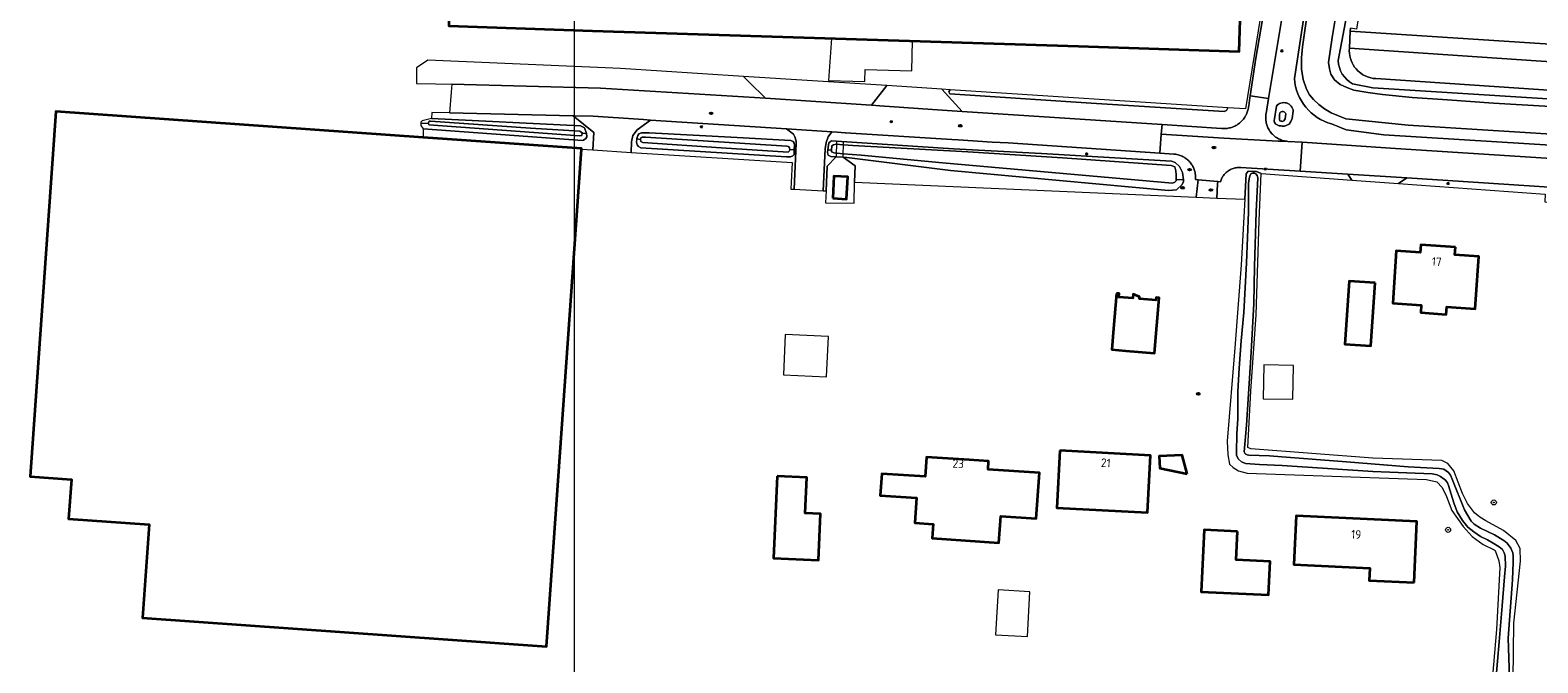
# Model space of a CAD drawing. Header units: metres. Extents: x 152610 to 160096, y 456114 to 462495.
# Tile 199 of 256: x 156568 to 156807, y 461361 to 461461. Entities that reach past the tile are written whole.
import ezdxf
from ezdxf.enums import TextEntityAlignment as Align

# ---------------------------------------------------------------- set-up
doc = ezdxf.new("R2010")
doc.units = ezdxf.units.M
doc.header["$LTSCALE"] = 0.5
doc.layers.get('0').update_dxf_attribs({"linetype": 'CONTINUOUS'})
for name, color, linetype, lineweight in [('B-PV-GR-BEPLANTING_CULTUUR_BOSPLANTSOEN-GV', 251, 'CONTINUOUS', 18), ('B-PV-GR-BOOM-S', 251, 'CONTINUOUS', 25), ('B-PV-GR-GROENVOORZIENING-G', 252, 'CONTINUOUS', 18), ('B-PV-IE-MEUBILAIR-S', 251, 'CONTINUOUS', 25), ('B-PV-IE-TERREINAFSCHEIDING_KUNSTMATIG_HEKWERK-G', 251, 'IE-TERREINAFSCHEIDING_KUNSTMATIG-SO', 18), ('B-PV-IE-TERREINAFSCHEIDING_KUNSTMATIG_MUUR-G', 251, 'IE-TERREINAFSCHEIDING_KUNSTMATIG-SO', 18), ('B-PV-KW-KUNSTWERK_DEK-GV', 251, 'CONTINUOUS', 18), ('B-PV-OG-BEBOUWING-GV', 6, 'CONTINUOUS', 35), ('B-PV-OG-BEBOUWING-T18', 1, 'CONTINUOUS', 18), ('B-PV-OG-BEBOUWING_OVERBOUWING-GV', 251, 'CONTINUOUS', 18), ('B-PV-OG-BEBOUWING_SCHUUR-GV', 251, 'CONTINUOUS', 18), ('B-PV-OG-TERREIN_BEGROEID-GV', 251, 'CONTINUOUS', 18), ('B-PV-OG-TERREIN_OEVER-GV', 251, 'CONTINUOUS', 18), ('B-PV-OG-WATER-GV', 251, 'CONTINUOUS', 18), ('B-PV-OG-WATER_SLOOT-GV', 251, 'CONTINUOUS', 18), ('B-PV-VH-GESLOTENVERHARDING_ASFALT-GV', 251, 'CONTINUOUS', 18), ('B-PV-VH-ONVERHARD-GV', 251, 'CONTINUOUS', 18), ('B-PV-VH-ONVERHARD_ZAND-GV', 251, 'CONTINUOUS', 18), ('B-PV-VH-OPENVERHARDING_BETONSTRAATSTEEN-GV', 251, 'CONTINUOUS', 18), ('B-PV-VH-OPENVERHARDING_TEGEL-GV', 251, 'CONTINUOUS', 18)]:
    doc.layers.add(name, color=color, linetype=linetype, lineweight=lineweight)
doc.styles.add('NLCS-ISO', font='NLCS-ISO.ttf')
doc.styles.add('NLCS-ISO-M750-T18', font='NLCS-ISO.ttf', dxfattribs={"height": 1.35})
doc.linetypes.add('IE-TERREINAFSCHEIDING_KUNSTMATIG-SO', pattern='A,4,[82,NLCS.SHX,S=0.75,R=90,X=0,Y=0],4,-2', length=10)

# ---------------------------------------------------------------- blocks, each defined once
blk = doc.blocks.new('SIE-MEUBILAIR_PAAL_LICHTMAST-SO')
for points in [[(-0.6, 0), (-1, 0)], [(-0.7, 0.7), (-0.4, 0.4)], [(0, 1), (0, 0.6)], [(0.4, 0.4), (0.7, 0.7)], [(1, 0), (0.6, 0)], [(-0.7, -0.7), (-0.4, -0.4)], [(0, -0.6), (0, -1)], [(0.4, -0.4), (0.7, -0.7)]]:
    blk.add_lwpolyline(points)
blk.add_circle((0, 0), 0.5)
blk = doc.blocks.new('SIE-MEUBILAIR_PUT_RIOOLPUT-SO')
blk.add_ellipse((0, 0), major_axis=(1.25, 0), ratio=0.54)
blk = doc.blocks.new('SGR-BOOM_GBKN-SO')
at = {"linetype": 'ByBlock', "lineweight": 18}
h = blk.add_hatch(color=0, dxfattribs=at)
h.dxf.hatch_style = 1
edge = h.paths.add_edge_path()
edge.add_arc((0, 0), 0.25, 0, 360)
at = {"color": 0, "linetype": 'ByBlock', "lineweight": 18}
for radius in [2, 0.25]:
    blk.add_circle((0, 0), radius, dxfattribs=at)
at = {"color": 0, "linetype": 'ByBlock', "lineweight": 18, "style": 'NLCS-ISO'}
blk.add_attdef('SOORT', (2.5, 0), '', height=1.5, dxfattribs=at)

msp = doc.modelspace()

# ---------------------------------------------------------------- linework, layer by layer
at = {"layer": 'B-PV-GR-BEPLANTING_CULTUUR_BOSPLANTSOEN-GV', "flags": 128}
for points in [[(156856.91, 461455.393), (156814.352, 461458.325), (156777.006, 461460.714), (156776.908, 461458.013), (156866.312, 461451.993), (156866.465, 461454.766), (156865.013, 461454.854)], [(156866.312, 461451.993), (156776.908, 461458.013), (156776.891, 461457.637), (156776.908, 461457.251), (156776.961, 461456.847), (156777.06, 461456.42), (156777.171, 461456.083), (156777.34, 461455.691), (156777.497, 461455.398), (156777.726, 461455.048), (156777.959, 461454.753), (156778.239, 461454.457), (156778.503, 461454.222), (156778.711, 461454.062), (156779.04, 461453.845), (156779.397, 461453.654), (156779.768, 461453.497), (156780.278, 461453.342), (156780.68, 461453.266), (156781.105, 461453.227), (156866.064, 461447.472)]]:
    msp.add_lwpolyline(points, close=True, dxfattribs=at)
at = {"layer": 'B-PV-GR-GROENVOORZIENING-G'}
msp.add_lwpolyline([(156654.254, 461199.56), (157279.902, 461199.56), (157279.902, 461707.86), (156654.254, 461707.86)], close=True, dxfattribs=at)
msp.add_lwpolyline([(156654.254, 461199.56), (157279.902, 461199.56), (157279.902, 461707.86), (156654.254, 461707.86)], close=True, dxfattribs=at)
at = {"layer": 'B-PV-IE-TERREINAFSCHEIDING_KUNSTMATIG_HEKWERK-G', "flags": 128}
for points in [[(156695.731, 461440.875), (156694.312, 461439.37), (156694.103, 461435.464)], [(156698.631, 461436.86), (156698.729, 461439.445), (156696.805, 461440.804)]]:
    msp.add_lwpolyline(points, dxfattribs=at)
at = {"layer": 'B-PV-IE-TERREINAFSCHEIDING_KUNSTMATIG_MUUR-G', "flags": 128}
msp.add_lwpolyline([(156856.91, 461455.393), (156814.352, 461458.325), (156777.006, 461460.714)], dxfattribs=at)
at = {"layer": 'B-PV-KW-KUNSTWERK_DEK-GV', "flags": 128}
msp.add_lwpolyline([(156695.731, 461440.875), (156696.805, 461440.804), (156696.855, 461443.248), (156695.781, 461443.317)], close=True, dxfattribs=at)
at = {"layer": 'B-PV-OG-BEBOUWING-GV', "flags": 128}
for points in [[(156635.9, 461507.289), (156634.426, 461461.549), (156657.187, 461460.792), (156734.024, 461458.333), (156759.462, 461457.519), (156761.368, 461517.779), (156771.17, 461517.525), (156772.394, 461553.95), (156705.008, 461556.229), (156637.559, 461558.464), (156637.443, 461554.886), (156636.522, 461526.572), (156621.266, 461527.212), (156615.206, 461522.806), (156614.991, 461513.249), (156620.067, 461507.592)], [(156630.376, 461443.931), (156572.277, 461448.033), (156568.202, 461390.321), (156574.723, 461389.86), (156574.282, 461383.61), (156587.034, 461382.71), (156585.993, 461367.957), (156649.87, 461363.447), (156655.419, 461442.049), (156655.427, 461442.163)], [(156695.165, 461434.296), (156697.361, 461434.179), (156697.548, 461437.701), (156695.352, 461437.818)], [(156793.68, 461426.574), (156788.193, 461426.949), (156788.111, 461425.751), (156784.32, 461426.011), (156783.754, 461417.73), (156788.263, 461417.422), (156788.182, 461416.224), (156792.232, 461415.948), (156792.314, 461417.145), (156796.823, 461416.836), (156797.389, 461425.117), (156793.598, 461425.376)], [(156780.965, 461420.928), (156776.875, 461421.207), (156776.193, 461411.23), (156780.283, 461410.951)], [(156740.051, 461419.263), (156739.592, 461413.73), (156739.315, 461410.391), (156741.542, 461410.206), (156746.092, 461409.829), (156746.818, 461418.57), (156746.311, 461418.612), (156746.276, 461418.199), (156743.68, 461418.415), (156743.705, 461418.713), (156742.67, 461419.137), (156742.617, 461418.495), (156740.422, 461418.677), (156740.468, 461419.228)], [(156731.108, 461394.425), (156730.62, 461385.379), (156744.966, 461384.604), (156745.454, 461393.651)], [(156713.374, 461393.15), (156709.983, 461393.374), (156709.78, 461390.298), (156702.917, 461390.75), (156702.691, 461387.311), (156708.394, 461386.935), (156708.134, 461382.994), (156711.045, 461382.802), (156710.877, 461380.549), (156721.454, 461379.851), (156721.766, 461384.045), (156727.333, 461383.677), (156727.87, 461390.907), (156719.746, 461391.442), (156719.83, 461392.725), (156716.754, 461392.928)], [(156751.22, 461390.763), (156750.429, 461393.697), (156746.823, 461393.539), (156746.908, 461391.619)], [(156686.392, 461390.385), (156685.8, 461377.425), (156692.902, 461377.101), (156693.236, 461384.388), (156690.795, 461384.499), (156691.054, 461390.172)], [(156787.16, 461373.548), (156787.583, 461383.209), (156768.494, 461384.116), (156768.126, 461376.385), (156780.112, 461375.815), (156780.021, 461373.887)], [(156759.178, 461381.621), (156753.914, 461381.871), (156753.45, 461372.102), (156764.098, 461371.596), (156764.35, 461376.89), (156758.966, 461377.146)]]:
    msp.add_lwpolyline(points, close=True, dxfattribs=at)
at = {"layer": 'B-PV-OG-BEBOUWING_OVERBOUWING-GV', "flags": 128}
for points in [[(156707.804, 461459.172), (156694.958, 461459.583), (156694.517, 461452.923), (156700.258, 461452.777), (156700.306, 461454.659), (156707.684, 461454.471)], [(156694.494, 461412.433), (156687.652, 461412.745), (156687.363, 461406.407), (156694.205, 461406.096)], [(156726.37, 461372.086), (156721.347, 461372.38), (156720.933, 461365.309), (156725.955, 461365.015)]]:
    msp.add_lwpolyline(points, close=True, dxfattribs=at)
at = {"layer": 'B-PV-OG-BEBOUWING_SCHUUR-GV', "flags": 128}
msp.add_lwpolyline([(156768.079, 461407.891), (156763.38, 461407.978), (156763.281, 461402.61), (156767.979, 461402.523)], close=True, dxfattribs=at)
at = {"layer": 'B-PV-OG-TERREIN_BEGROEID-GV', "flags": 128}
for points in [[(156766.218, 461483.873), (156760.453, 461448.447), (156757.66, 461448.628), (156757.45, 461448.175), (156757.078, 461448.012), (156736.063, 461449.346), (156713.703, 461450.807), (156713.556, 461451.131), (156713.753, 461451.466), (156712.421, 461451.552), (156715.643, 461448.021), (156747.273, 461445.974), (156756.668, 461445.329), (156756.68, 461445.328), (156756.858, 461445.317), (156757.036, 461445.313), (156757.214, 461445.318), (156757.392, 461445.331), (156757.569, 461445.351), (156757.745, 461445.38), (156757.919, 461445.416), (156758.092, 461445.461), (156758.262, 461445.512), (156758.43, 461445.572), (156758.595, 461445.639), (156758.757, 461445.713), (156758.916, 461445.795), (156759.07, 461445.883), (156759.221, 461445.979), (156759.367, 461446.081), (156759.508, 461446.19), (156759.644, 461446.304), (156759.775, 461446.425), (156759.901, 461446.552), (156760.021, 461446.683), (156760.134, 461446.821), (156760.241, 461446.963), (156760.342, 461447.11), (156760.436, 461447.261), (156760.524, 461447.416), (156760.604, 461447.576), (156760.677, 461447.738), (156760.742, 461447.904), (156760.801, 461448.072), (156760.851, 461448.243), (156760.894, 461448.416), (156760.929, 461448.591), (156760.956, 461448.767), (156760.975, 461448.944), (156761.132, 461450.162), (156761.182, 461450.487), (156762.097, 461456.43), (156767.074, 461485.234)], [(156768.82, 461478.268), (156764.113, 461450.061), (156763.716, 461447.685), (156763.708, 461447.634), (156763.685, 461447.462), (156763.67, 461447.289), (156763.663, 461447.116), (156763.663, 461446.943), (156763.672, 461446.769), (156763.689, 461446.597), (156763.714, 461446.425), (156763.747, 461446.255), (156763.788, 461446.087), (156763.836, 461445.92), (156763.892, 461445.756), (156763.955, 461445.595), (156764.026, 461445.436), (156764.104, 461445.281), (156764.189, 461445.13), (156764.281, 461444.983), (156764.38, 461444.841), (156764.485, 461444.703), (156764.596, 461444.57), (156764.714, 461444.442), (156764.837, 461444.32), (156764.966, 461444.204), (156765.099, 461444.094), (156765.238, 461443.99), (156765.382, 461443.893), (156765.529, 461443.802), (156765.552, 461443.789), (156765.681, 461443.718), (156765.837, 461443.642), (156765.996, 461443.572), (156766.157, 461443.51), (156766.322, 461443.456), (156766.489, 461443.409), (156766.658, 461443.37), (156766.828, 461443.339), (156767, 461443.315)], [(156778.914, 461476.169), (156775.119, 461456.088)], [(156768.194, 461453.235), (156771.479, 461474.726)], [(156866.064, 461447.472), (156781.105, 461453.227), (156780.68, 461453.266), (156780.278, 461453.342), (156779.768, 461453.497), (156779.397, 461453.654), (156779.04, 461453.845), (156778.711, 461454.062), (156778.503, 461454.222), (156778.239, 461454.457), (156777.959, 461454.753), (156777.726, 461455.048), (156777.497, 461455.398), (156777.34, 461455.691), (156777.171, 461456.083), (156777.06, 461456.42), (156776.961, 461456.847), (156776.908, 461457.251), (156776.891, 461457.637), (156776.908, 461458.013), (156777.006, 461460.714), (156777.083, 461461.195)], [(156777.407, 461452.405), (156780.588, 461451.75), (156820.019, 461449.281), (156851.083, 461447.344)], [(156768.025, 461448.079), (156767.854, 461446.942), (156767.626, 461446.428), (156767.353, 461446.046), (156767.026, 461445.842), (156766.628, 461445.716), (156766.291, 461445.715), (156766.103, 461445.738), (156765.787, 461445.776), (156765.782, 461445.778), (156765.255, 461445.995), (156765.059, 461446.26), (156764.996, 461446.57), (156765.348, 461448.852)], [(156767, 461443.315), (156767.173, 461443.3), (156769.409, 461443.155), (156776.438, 461442.7), (156784.198, 461442.197), (156865.484, 461436.932), (156866.001, 461446.334), (156851.083, 461447.344), (156852.793, 461446.659), (156858.904, 461443.721)], [(156859.135, 461442.229), (156855.649, 461440.545), (156853.87, 461440.509), (156817.258, 461442.185), (156782.346, 461444.331), (156776.388, 461445.125), (156774.091, 461446.057)]]:
    msp.add_lwpolyline(points, dxfattribs=at)
at = {"layer": 'B-PV-OG-TERREIN_BEGROEID-GV'}
for points in [[(156775.119, 461456.088, 0.2594088), (156777.407, 461452.405)], [(156774.091, 461446.057, -0.3165101), (156768.194, 461453.235)], [(156765.348, 461448.852, -0.6758202), (156768.025, 461448.079)]]:
    msp.add_lwpolyline(points, format="xyb", dxfattribs=at)
at = {"layer": 'B-PV-OG-TERREIN_BEGROEID-GV', "flags": 128}
for points in [[(156703.752, 461452.113), (156681.063, 461453.58), (156681.97, 461452.686), (156684.558, 461450.133), (156700.458, 461449.092), (156701.287, 461449.032)], [(156634.547, 461447.814), (156631.735, 461447.883), (156631.683, 461446.907), (156655.291, 461445.754), (156655.905, 461445.421), (156656.185, 461444.715), (156656.2, 461444.586), (156656.261, 461444.027), (156656.095, 461443.767), (156655.723, 461443.469), (156655.593, 461443.45), (156630.367, 461445.306), (156630.376, 461443.931), (156655.427, 461442.163), (156655.419, 461442.049), (156657.213, 461441.936), (156657.354, 461444.706), (156654.085, 461447.339)], [(156687.853, 461445.274), (156666.334, 461446.665), (156664.215, 461445.1), (156663.527, 461444.248), (156663.353, 461443.221), (156663.268, 461441.557), (156688.759, 461439.962), (156688.542, 461435.747), (156689.08, 461435.72), (156689.383, 461442.995), (156689.382, 461443.349), (156689.185, 461444.003), (156688.936, 461444.445)], [(156664.511, 461444.483), (156664.9, 461444.67), (156666.14, 461444.639), (156680.05, 461443.923), (156688.542, 461443.437), (156688.905, 461443.261), (156689.065, 461443.04), (156689.102, 461442.677), (156689.075, 461442.003), (156689.045, 461441.243), (156688.833, 461441.021), (156688.497, 461440.878), (156687.868, 461440.858), (156664.802, 461442.28), (156664.465, 461442.509), (156664.225, 461442.756), (156664.126, 461443.154), (156664.155, 461443.687), (156664.16, 461443.774), (156664.317, 461444.226)], [(156695.731, 461440.875), (156694.842, 461440.933), (156694.443, 461441.118), (156694.353, 461441.551), (156694.403, 461441.943), (156694.551, 461443.083), (156694.799, 461443.305), (156694.975, 461443.359), (156695.781, 461443.317), (156714.261, 461442.129), (156728.194, 461441.392), (156740.669, 461440.655), (156748.744, 461440.162), (156749.325, 461439.974), (156750.019, 461439.317), (156750.476, 461438.394), (156750.645, 461437.22), (156750.646, 461436.971), (156750.47, 461436.474), (156749.57, 461435.657), (156748.278, 461435.511), (156713.812, 461438.71), (156697.418, 461440.764), (156696.805, 461440.804), (156698.729, 461439.445), (156698.631, 461436.86), (156752.663, 461434.478), (156752.953, 461437.218), (156752.548, 461437.253), (156752.554, 461437.319), (156752.563, 461437.491), (156752.564, 461437.663), (156752.557, 461437.835), (156752.543, 461438.006), (156752.52, 461438.177), (156752.489, 461438.346), (156752.451, 461438.513), (156752.404, 461438.679), (156752.35, 461438.842), (156752.289, 461439.003), (156752.22, 461439.16), (156752.144, 461439.314), (156752.061, 461439.465), (156751.971, 461439.611), (156751.874, 461439.753), (156751.771, 461439.891), (156751.661, 461440.023), (156751.546, 461440.151), (156751.424, 461440.272), (156751.297, 461440.388), (156751.165, 461440.498), (156751.028, 461440.602), (156750.886, 461440.699), (156750.74, 461440.79), (156750.589, 461440.873), (156750.436, 461440.949), (156750.278, 461441.019), (156750.118, 461441.081), (156749.955, 461441.135), (156749.789, 461441.182), (156749.622, 461441.22), (156749.453, 461441.252), (156749.282, 461441.275), (156749.111, 461441.29), (156746.908, 461441.446), (156722.926, 461443.043), (156720.374, 461443.198), (156715.02, 461443.522), (156713.991, 461443.584), (156697.192, 461444.67), (156697.122, 461444.675), (156695.879, 461444.755), (156695.87, 461444.756), (156695.05, 461444.809), (156694.45, 461443.992), (156694.134, 461443.141), (156693.996, 461442.096), (156693.677, 461435.486), (156694.103, 461435.464), (156694.312, 461439.37)], [(156759.753, 461439.177), (156759.611, 461439.184), (156759.453, 461439.184), (156759.294, 461439.176), (156759.136, 461439.16), (156758.979, 461439.136), (156758.823, 461439.104), (156758.669, 461439.065), (156758.517, 461439.018), (156758.368, 461438.963), (156758.222, 461438.901), (156758.079, 461438.831), (156757.939, 461438.755), (156757.804, 461438.671), (156757.673, 461438.581), (156757.547, 461438.484), (156757.426, 461438.381), (156757.31, 461438.273), (156757.2, 461438.158), (156757.096, 461438.038), (156756.997, 461437.913), (156756.906, 461437.783), (156756.821, 461437.649), (156756.742, 461437.51), (156756.671, 461437.368), (156756.607, 461437.223), (156756.551, 461437.074), (156756.502, 461436.923), (156756.075, 461436.959), (156756.056, 461436.58), (156755.952, 461434.333), (156760.363, 461434.139), (156760.582, 461438.162), (156760.9, 461438.57), (156761.737, 461438.539), (156762.21, 461438.521), (156762.937, 461438.205), (156777.284, 461437.168), (156776.656, 461438.112), (156769.099, 461438.588)], [(156794.9, 461436.964), (156785.982, 461437.525), (156784.674, 461436.634), (156807.876, 461434.957), (156807.808, 461433.762), (156844.323, 461431.424), (156844.302, 461431.797), (156843.305, 461433.815), (156841.41, 461433.933), (156820.193, 461435.317), (156814.156, 461435.711)]]:
    msp.add_lwpolyline(points, close=True, dxfattribs=at)
at = {"layer": 'B-PV-OG-TERREIN_OEVER-GV', "flags": 128}
for points in [[(156826.974, 461587.471), (156792.011, 461588.385), (156790.02, 461588.256), (156788.029, 461587.779), (156786.378, 461586.871), (156784.682, 461584.751), (156783.895, 461583.176), (156783.416, 461581.543), (156783.297, 461579.83), (156782.986, 461576.393), (156783.109, 461564.077), (156782.925, 461557.356), (156782.895, 461556.297), (156782.813, 461553.287), (156782.739, 461550.597), (156780.562, 461533.692), (156777.201, 461511.165), (156771.479, 461474.726), (156768.194, 461453.235)], [(156775.119, 461456.088), (156778.914, 461476.169), (156782.634, 461500.296), (156786.041, 461521.931), (156789.499, 461540.749), (156790.568, 461552.795), (156790.75, 461565.38), (156790.315, 461572.819), (156790.497, 461578.815), (156790.65, 461579.794), (156790.979, 461580.589), (156791.609, 461581.369), (156815.181, 461580.091)], [(156777.037, 461476.833), (156774.203, 461459.733), (156773.614, 461455.748), (156773.754, 461454.782), (156773.97, 461453.9), (156774.567, 461453.024), (156775.442, 461452.294), (156776.471, 461451.812), (156777.611, 461451.404), (156779.828, 461451.006), (156782.165, 461450.693), (156786.824, 461450.234), (156792.429, 461449.849), (156799.703, 461449.354), (156816.853, 461448.34)], [(156813.089, 461444.181), (156786.211, 461445.842), (156776.335, 461446.858), (156774.004, 461447.793), (156772.943, 461448.456), (156772.058, 461449.134), (156771.213, 461449.923), (156770.566, 461450.672), (156770.099, 461451.544), (156769.575, 461453.093), (156769.339, 461454.703), (156769.351, 461456.486), (156769.462, 461458.267), (156770.501, 461465.27)], [(156851.083, 461447.344), (156820.019, 461449.281), (156780.588, 461451.75), (156777.407, 461452.405)], [(156765.348, 461448.852), (156764.996, 461446.57), (156765.059, 461446.26), (156765.255, 461445.995), (156765.782, 461445.778)], [(156765.782, 461445.778), (156765.787, 461445.776), (156766.103, 461445.738), (156766.291, 461445.715), (156766.628, 461445.716), (156767.026, 461445.842), (156767.353, 461446.046), (156767.626, 461446.428), (156767.854, 461446.942), (156768.025, 461448.079)], [(156766.19, 461446.469), (156766.034, 461446.48), (156765.901, 461446.542), (156765.865, 461446.781), (156765.836, 461447.498), (156765.887, 461447.792)], [(156766.871, 461447.644), (156766.741, 461446.845), (156766.521, 461446.526), (156766.282, 461446.463), (156766.19, 461446.469)], [(156774.091, 461446.057), (156776.388, 461445.125), (156782.346, 461444.331), (156817.258, 461442.185), (156853.87, 461440.509), (156855.649, 461440.545), (156859.135, 461442.229)], [(156800.059, 461358.041), (156800.606, 461364.178), (156801.083, 461369.872), (156801.466, 461374.477), (156801.576, 461376.159), (156801.536, 461377.735), (156801.392, 461378.274), (156801.107, 461378.76), (156800.592, 461379.183), (156799.626, 461379.773), (156798.73, 461380.302), (156797.657, 461380.856), (156796.592, 461381.587), (156795.66, 461382.328), (156794.78, 461383.352), (156793.97, 461384.748), (156793.417, 461386.163), (156792.558, 461388.887), (156792.397, 461389.302), (156792.104, 461389.762), (156791.34, 461390.308), (156790.799, 461390.563), (156790.02, 461390.72), (156780.599, 461391.123), (156766.29, 461392.042), (156762.704, 461392.234), (156760.455, 461392.386), (156759.834, 461392.641), (156759.363, 461393.046), (156759.052, 461393.621), (156759.024, 461394.134), (156759.076, 461397.065), (156759.272, 461399.411), (156759.267, 461403.749), (156759.45, 461407.45), (156759.799, 461411.754), (156760.182, 461416.261), (156760.635, 461424.089), (156760.928, 461432.12), (156760.957, 461436.626), (156761.052, 461437.378), (156761.175, 461437.848), (156761.377, 461438.212), (156761.616, 461438.257), (156761.727, 461438.257), (156761.737, 461438.539), (156760.9, 461438.57), (156760.582, 461438.162), (156760.363, 461434.139), (156759.797, 461423.764), (156758.759, 461410.641), (156757.585, 461395.923), (156757.698, 461393.728), (156757.951, 461392.277), (156758.519, 461391.73), (156759.353, 461391.219), (156760.736, 461390.834), (156789.086, 461389.864), (156790.716, 461389.462), (156791.587, 461388.562), (156792.246, 461387.13), (156793.103, 461384.937), (156794.918, 461382.411), (156796.339, 461380.822), (156798.078, 461379.588), (156799.816, 461378.744), (156799.958, 461378.603), (156800.566, 461376.976), (156800.693, 461375.949), (156800.176, 461366.103), (156799.545, 461358.771)], [(156802.786, 461358.232), (156802.899, 461367.121), (156803.965, 461376.934), (156803.906, 461378.916), (156803.211, 461380.207), (156801.294, 461381.776), (156798.509, 461383.326), (156797.533, 461383.871), (156796.716, 461384.577), (156795.561, 461386.043), (156794.777, 461387.651), (156793.402, 461391.206), (156792.495, 461392.354), (156791.502, 461392.864), (156780.611, 461393.236), (156761.325, 461394.678), (156760.811, 461394.907), (156761.313, 461403.797), (156762.159, 461415.857), (156762.625, 461430.767), (156762.937, 461438.205), (156762.21, 461438.521), (156761.737, 461438.539), (156761.727, 461438.257), (156761.793, 461438.257), (156762.077, 461438.143), (156762.317, 461437.896), (156762.398, 461437.525), (156762.176, 461432.141), (156761.868, 461423.5), (156761.798, 461417.648), (156761.354, 461409.971), (156760.603, 461398.442), (156760.28, 461394.2), (156760.396, 461393.917), (156760.725, 461393.75), (156760.981, 461393.698), (156764.275, 461393.585), (156766.206, 461393.44), (156776.46, 461392.633), (156786.21, 461391.841), (156791.088, 461391.582), (156791.841, 461391.478), (156792.604, 461390.932), (156792.88, 461390.517), (156793.183, 461389.907), (156795.12, 461385.071), (156796.153, 461383.268), (156796.615, 461382.782), (156797.617, 461382.148), (156799.834, 461381.12), (156801.333, 461380.222), (156801.874, 461379.772), (156802.434, 461379.012), (156802.773, 461378.261), (156802.828, 461377.792), (156802.831, 461376.756), (156802.716, 461373.967), (156802.003, 461364.749), (156802.218, 461358.508)]]:
    msp.add_lwpolyline(points, dxfattribs=at)
at = {"layer": 'B-PV-OG-TERREIN_OEVER-GV'}
for points in [[(156777.407, 461452.405, -0.2594088), (156775.119, 461456.088)], [(156768.194, 461453.235, 0.3165101), (156774.091, 461446.057)], [(156768.025, 461448.079, 0.6758202), (156765.348, 461448.852)], [(156765.887, 461447.792, -0.5866712), (156766.871, 461447.644)]]:
    msp.add_lwpolyline(points, format="xyb", dxfattribs=at)
at = {"layer": 'B-PV-OG-TERREIN_OEVER-GV', "flags": 128}
for points in [[(156655.291, 461445.754), (156631.683, 461446.907), (156630.197, 461446.551), (156630.03, 461446.327), (156630.026, 461446.198), (156631.198, 461446.112), (156631.183, 461446.144), (156631.312, 461446.479), (156631.516, 461446.516), (156647.374, 461445.364), (156655.181, 461444.917), (156655.572, 461444.621), (156655.555, 461444.523), (156656.2, 461444.586), (156656.185, 461444.715), (156655.905, 461445.421)], [(156631.198, 461446.112), (156630.026, 461446.198), (156630.012, 461445.807), (156630.367, 461445.306), (156655.593, 461443.45), (156655.723, 461443.469), (156656.095, 461443.767), (156656.261, 461444.027), (156656.2, 461444.586), (156655.555, 461444.523), (156655.499, 461444.212), (156655.109, 461444.174), (156631.295, 461445.903)], [(156666.14, 461444.639), (156664.9, 461444.67), (156664.511, 461444.483), (156664.317, 461444.226), (156664.16, 461443.774), (156664.155, 461443.687), (156664.765, 461443.601), (156664.762, 461443.616), (156664.823, 461443.882), (156665.027, 461443.971), (156665.549, 461443.991), (156687.916, 461442.567), (156688.155, 461442.488), (156688.306, 461442.276), (156688.374, 461441.985), (156689.075, 461442.003), (156689.102, 461442.677), (156689.065, 461443.04), (156688.905, 461443.261), (156688.542, 461443.437), (156680.05, 461443.923)], [(156664.765, 461443.601), (156664.155, 461443.687), (156664.126, 461443.154), (156664.225, 461442.756), (156664.465, 461442.509), (156664.802, 461442.28), (156687.868, 461440.858), (156688.497, 461440.878), (156688.833, 461441.021), (156689.045, 461441.243), (156689.075, 461442.003), (156688.374, 461441.985), (156688.378, 461441.967), (156688.282, 461441.754), (156688.105, 461441.603), (156688.096, 461441.585), (156677.497, 461442.259), (156665.1, 461443.104), (156664.825, 461443.28)], [(156750.645, 461437.22), (156749.479, 461437.273), (156749.503, 461437.082), (156749.31, 461436.834), (156748.938, 461436.708), (156712.551, 461439.901), (156699.687, 461441.109), (156696.816, 461441.35), (156695.388, 461441.47), (156694.955, 461441.641), (156694.957, 461441.888), (156694.403, 461441.943), (156694.353, 461441.551), (156694.443, 461441.118), (156694.842, 461440.933), (156695.731, 461440.875), (156696.805, 461440.804), (156697.418, 461440.764), (156713.812, 461438.71), (156748.278, 461435.511), (156749.57, 461435.657), (156750.47, 461436.474), (156750.646, 461436.971)], [(156750.645, 461437.22), (156750.476, 461438.394), (156750.019, 461439.317), (156749.325, 461439.974), (156748.744, 461440.162), (156740.669, 461440.655), (156728.194, 461441.392), (156714.261, 461442.129), (156695.781, 461443.317), (156694.975, 461443.359), (156694.799, 461443.305), (156694.551, 461443.083), (156694.403, 461441.943), (156694.957, 461441.888), (156695.039, 461442.584), (156695.287, 461442.763), (156695.663, 461442.838), (156696.845, 461442.752), (156698.358, 461442.643), (156716.564, 461441.644), (156731.5, 461440.692), (156748.701, 461439.508), (156749.27, 461439.285), (156749.465, 461438.622), (156749.502, 461438.027), (156749.479, 461437.273)]]:
    msp.add_lwpolyline(points, close=True, dxfattribs=at)
at = {"layer": 'B-PV-OG-WATER-GV', "flags": 128}
msp.add_lwpolyline([(156765.887, 461447.792), (156765.836, 461447.498), (156765.865, 461446.781), (156765.901, 461446.542), (156766.034, 461446.48), (156766.19, 461446.469), (156766.282, 461446.463), (156766.521, 461446.526), (156766.741, 461446.845), (156766.871, 461447.644)], dxfattribs=at)
at = {"layer": 'B-PV-OG-WATER-GV'}
msp.add_lwpolyline([(156766.871, 461447.644, 0.5866712), (156765.887, 461447.792)], format="xyb", dxfattribs=at)
at = {"layer": 'B-PV-OG-WATER_SLOOT-GV', "flags": 128}
for points in [[(156816.853, 461448.34), (156799.703, 461449.354), (156792.429, 461449.849), (156786.824, 461450.234), (156782.165, 461450.693), (156779.828, 461451.006), (156777.611, 461451.404), (156776.471, 461451.812), (156775.442, 461452.294), (156774.567, 461453.024), (156773.97, 461453.9), (156773.754, 461454.782), (156773.614, 461455.748), (156774.203, 461459.733), (156777.037, 461476.833)], [(156770.501, 461465.27), (156769.462, 461458.267), (156769.351, 461456.486), (156769.339, 461454.703), (156769.575, 461453.093), (156770.099, 461451.544), (156770.566, 461450.672), (156771.213, 461449.923), (156772.058, 461449.134), (156772.943, 461448.456), (156774.004, 461447.793), (156776.335, 461446.858), (156786.211, 461445.842), (156813.089, 461444.181)], [(156802.218, 461358.508), (156802.003, 461364.749), (156802.716, 461373.967), (156802.831, 461376.756), (156802.828, 461377.792), (156802.773, 461378.261), (156802.434, 461379.012), (156801.874, 461379.772), (156801.333, 461380.222), (156799.834, 461381.12), (156797.617, 461382.148), (156796.615, 461382.782), (156796.153, 461383.268), (156795.12, 461385.071), (156793.183, 461389.907), (156792.88, 461390.517), (156792.604, 461390.932), (156791.841, 461391.478), (156791.088, 461391.582), (156786.21, 461391.841), (156776.46, 461392.633), (156766.206, 461393.44), (156764.275, 461393.585), (156760.981, 461393.698), (156760.725, 461393.75), (156760.396, 461393.917), (156760.28, 461394.2), (156760.603, 461398.442), (156761.354, 461409.971), (156761.798, 461417.648), (156761.868, 461423.5), (156762.176, 461432.141), (156762.398, 461437.525), (156762.317, 461437.896), (156762.077, 461438.143), (156761.793, 461438.257), (156761.727, 461438.257), (156761.616, 461438.257), (156761.377, 461438.212), (156761.175, 461437.848), (156761.052, 461437.378), (156760.957, 461436.626), (156760.928, 461432.12), (156760.635, 461424.089), (156760.182, 461416.261), (156759.799, 461411.754), (156759.45, 461407.45), (156759.267, 461403.749), (156759.272, 461399.411), (156759.076, 461397.065), (156759.024, 461394.134), (156759.052, 461393.621), (156759.363, 461393.046), (156759.834, 461392.641), (156760.455, 461392.386), (156762.704, 461392.234), (156766.29, 461392.042), (156780.599, 461391.123), (156790.02, 461390.72), (156790.799, 461390.563), (156791.34, 461390.308), (156792.104, 461389.762), (156792.397, 461389.302), (156792.558, 461388.887), (156793.417, 461386.163), (156793.97, 461384.748), (156794.78, 461383.352), (156795.66, 461382.328), (156796.592, 461381.587), (156797.657, 461380.856), (156798.73, 461380.302), (156799.626, 461379.773), (156800.592, 461379.183), (156801.107, 461378.76), (156801.392, 461378.274), (156801.536, 461377.735), (156801.576, 461376.159), (156801.466, 461374.477), (156801.083, 461369.872), (156800.606, 461364.178), (156800.059, 461358.041)]]:
    msp.add_lwpolyline(points, dxfattribs=at)
for points in [[(156757.66, 461448.628), (156713.753, 461451.466), (156713.556, 461451.131), (156713.703, 461450.807), (156736.063, 461449.346), (156757.078, 461448.012), (156757.45, 461448.175)], [(156647.374, 461445.364), (156631.516, 461446.516), (156631.312, 461446.479), (156631.183, 461446.144), (156631.198, 461446.112), (156631.295, 461445.903), (156655.109, 461444.174), (156655.499, 461444.212), (156655.555, 461444.523), (156655.572, 461444.621), (156655.181, 461444.917)], [(156687.916, 461442.567), (156665.549, 461443.991), (156665.027, 461443.971), (156664.823, 461443.882), (156664.762, 461443.616), (156664.765, 461443.601), (156664.825, 461443.28), (156665.1, 461443.104), (156677.497, 461442.259), (156688.096, 461441.585), (156688.105, 461441.603), (156688.282, 461441.754), (156688.378, 461441.967), (156688.374, 461441.985), (156688.306, 461442.276), (156688.155, 461442.488)], [(156712.551, 461439.901), (156748.938, 461436.708), (156749.31, 461436.834), (156749.503, 461437.082), (156749.479, 461437.273), (156749.502, 461438.027), (156749.465, 461438.622), (156749.27, 461439.285), (156748.701, 461439.508), (156731.5, 461440.692), (156716.564, 461441.644), (156698.358, 461442.643), (156696.845, 461442.752), (156695.663, 461442.838), (156695.287, 461442.763), (156695.039, 461442.584), (156694.957, 461441.888), (156694.955, 461441.641), (156695.388, 461441.47), (156696.816, 461441.35), (156699.687, 461441.109)]]:
    msp.add_lwpolyline(points, close=True, dxfattribs=at)
at = {"layer": 'B-PV-VH-GESLOTENVERHARDING_ASFALT-GV', "flags": 128}
msp.add_lwpolyline([(156767.074, 461485.234), (156762.097, 461456.43), (156761.182, 461450.487), (156764.113, 461450.061), (156768.82, 461478.268)], dxfattribs=at)
at = {"layer": 'B-PV-VH-ONVERHARD-GV', "flags": 128}
msp.add_lwpolyline([(156815.181, 461580.091), (156791.609, 461581.369), (156791.609, 461580.342), (156792.639, 461580.255), (156792.865, 461567.438), (156792.892, 461563.147), (156792.831, 461558.856), (156792.653, 461554.594), (156792.327, 461550.303), (156791.913, 461546.012), (156791.411, 461542.133), (156790.733, 461537.695), (156787.076, 461515.594), (156778.052, 461461.047), (156777.083, 461461.195), (156777.006, 461460.714), (156814.352, 461458.325)], dxfattribs=at)
at = {"layer": 'B-PV-VH-ONVERHARD_ZAND-GV', "flags": 128}
msp.add_lwpolyline([(156695.731, 461440.875), (156696.805, 461440.804), (156696.855, 461443.248), (156695.781, 461443.317)], close=True, dxfattribs=at)
at = {"layer": 'B-PV-VH-OPENVERHARDING_BETONSTRAATSTEEN-GV', "flags": 128}
for points in [[(156661.583, 461454.809), (156631.093, 461456.125), (156629.313, 461454.933), (156629.296, 461452.47), (156632.335, 461452.395), (156634.886, 461452.33), (156658.427, 461451.729), (156684.558, 461450.133), (156681.97, 461452.686), (156681.063, 461453.58)], [(156658.427, 461451.729), (156634.886, 461452.33), (156634.793, 461451.09), (156634.547, 461447.814), (156654.085, 461447.339), (156657.244, 461447.262), (156664.464, 461446.792), (156665.258, 461446.735), (156666.334, 461446.665), (156687.853, 461445.274), (156695.05, 461444.809), (156695.87, 461444.756), (156695.879, 461444.755), (156697.122, 461444.675), (156697.192, 461444.67), (156713.991, 461443.584), (156715.02, 461443.522), (156720.374, 461443.198), (156722.926, 461443.043), (156746.908, 461441.446), (156747.151, 461444.458), (156747.273, 461445.974), (156715.643, 461448.021), (156712.464, 461448.227), (156702.627, 461448.936), (156701.287, 461449.032), (156700.458, 461449.092), (156684.558, 461450.133)], [(156712.421, 461451.552), (156703.752, 461452.113), (156701.287, 461449.032), (156702.627, 461448.936), (156712.464, 461448.227), (156715.643, 461448.021)], [(156764.113, 461450.061), (156761.182, 461450.487), (156761.132, 461450.162), (156760.975, 461448.944), (156760.956, 461448.767), (156760.929, 461448.591), (156760.894, 461448.416), (156760.851, 461448.243), (156760.801, 461448.072), (156760.742, 461447.904), (156760.677, 461447.738), (156760.604, 461447.576), (156760.524, 461447.416), (156760.436, 461447.261), (156760.342, 461447.11), (156760.241, 461446.963), (156760.134, 461446.821), (156760.021, 461446.683), (156759.901, 461446.552), (156759.775, 461446.425), (156759.644, 461446.304), (156759.508, 461446.19), (156759.367, 461446.081), (156759.221, 461445.979), (156759.07, 461445.883), (156758.916, 461445.795), (156758.757, 461445.713), (156758.595, 461445.639), (156758.43, 461445.572), (156758.262, 461445.512), (156758.092, 461445.461), (156757.919, 461445.416), (156757.745, 461445.38), (156757.569, 461445.351), (156757.392, 461445.331), (156757.214, 461445.318), (156757.036, 461445.313), (156756.858, 461445.317), (156756.68, 461445.328), (156756.668, 461445.329), (156747.273, 461445.974), (156747.151, 461444.458), (156757.028, 461443.813), (156765.628, 461443.342), (156767, 461443.315), (156766.828, 461443.339), (156766.658, 461443.37), (156766.489, 461443.409), (156766.322, 461443.456), (156766.157, 461443.51), (156765.996, 461443.572), (156765.837, 461443.642), (156765.681, 461443.718), (156765.552, 461443.789), (156765.529, 461443.802), (156765.382, 461443.893), (156765.238, 461443.99), (156765.099, 461444.094), (156764.966, 461444.204), (156764.837, 461444.32), (156764.714, 461444.442), (156764.596, 461444.57), (156764.485, 461444.703), (156764.38, 461444.841), (156764.281, 461444.983), (156764.189, 461445.13), (156764.104, 461445.281), (156764.026, 461445.436), (156763.955, 461445.595), (156763.892, 461445.756), (156763.836, 461445.92), (156763.788, 461446.087), (156763.747, 461446.255), (156763.714, 461446.425), (156763.689, 461446.597), (156763.672, 461446.769), (156763.663, 461446.943), (156763.663, 461447.116), (156763.67, 461447.289), (156763.685, 461447.462), (156763.708, 461447.634), (156763.716, 461447.685)], [(156657.244, 461447.262), (156654.085, 461447.339), (156657.354, 461444.706), (156657.213, 461441.936), (156663.268, 461441.557), (156663.353, 461443.221), (156663.527, 461444.248), (156664.215, 461445.1), (156666.334, 461446.665), (156665.258, 461446.735), (156664.464, 461446.792)], [(156695.05, 461444.809), (156687.853, 461445.274), (156688.936, 461444.445), (156689.185, 461444.003), (156689.382, 461443.349), (156689.383, 461442.995), (156689.08, 461435.72), (156693.677, 461435.486), (156693.996, 461442.096), (156694.134, 461443.141), (156694.45, 461443.992)], [(156757.028, 461443.813), (156747.151, 461444.458), (156746.908, 461441.446), (156749.111, 461441.29), (156749.282, 461441.275), (156749.453, 461441.252), (156749.622, 461441.22), (156749.789, 461441.182), (156749.955, 461441.135), (156750.118, 461441.081), (156750.278, 461441.019), (156750.436, 461440.949), (156750.589, 461440.873), (156750.74, 461440.79), (156750.886, 461440.699), (156751.028, 461440.602), (156751.165, 461440.498), (156751.297, 461440.388), (156751.424, 461440.272), (156751.546, 461440.151), (156751.661, 461440.023), (156751.771, 461439.891), (156751.874, 461439.753), (156751.971, 461439.611), (156752.061, 461439.465), (156752.144, 461439.314), (156752.22, 461439.16), (156752.289, 461439.003), (156752.35, 461438.842), (156752.404, 461438.679), (156752.451, 461438.513), (156752.489, 461438.346), (156752.52, 461438.177), (156752.543, 461438.006), (156752.557, 461437.835), (156752.564, 461437.663), (156752.563, 461437.491), (156752.554, 461437.319), (156752.548, 461437.253), (156752.953, 461437.218), (156756.075, 461436.959), (156756.502, 461436.923), (156756.551, 461437.074), (156756.607, 461437.223), (156756.671, 461437.368), (156756.742, 461437.51), (156756.821, 461437.649), (156756.906, 461437.783), (156756.997, 461437.913), (156757.096, 461438.038), (156757.2, 461438.158), (156757.31, 461438.273), (156757.426, 461438.381), (156757.547, 461438.484), (156757.673, 461438.581), (156757.804, 461438.671), (156757.939, 461438.755), (156758.079, 461438.831), (156758.222, 461438.901), (156758.368, 461438.963), (156758.517, 461439.018), (156758.669, 461439.065), (156758.823, 461439.104), (156758.979, 461439.136), (156759.136, 461439.16), (156759.294, 461439.176), (156759.453, 461439.184), (156759.611, 461439.184), (156759.753, 461439.177), (156769.099, 461438.588), (156769.409, 461443.155), (156767.173, 461443.3), (156767, 461443.315), (156765.628, 461443.342)], [(156756.075, 461436.959), (156752.953, 461437.218), (156752.663, 461434.478), (156755.952, 461434.333), (156756.056, 461436.58)], [(156785.982, 461437.525), (156776.656, 461438.112), (156777.284, 461437.168), (156784.674, 461436.634)]]:
    msp.add_lwpolyline(points, close=True, dxfattribs=at)
msp.add_lwpolyline([(156865.484, 461436.932), (156784.198, 461442.197), (156776.438, 461442.7), (156769.409, 461443.155), (156769.099, 461438.588), (156776.656, 461438.112), (156785.982, 461437.525), (156794.9, 461436.964), (156814.156, 461435.711)], dxfattribs=at)
at = {"layer": 'B-PV-VH-OPENVERHARDING_TEGEL-GV', "flags": 128}
for points in [[(156696.805, 461440.804), (156695.731, 461440.875), (156694.312, 461439.37), (156694.103, 461435.464), (156694.038, 461433.587), (156698.553, 461433.549), (156698.631, 461436.86), (156698.729, 461439.445)], [(156695.165, 461434.296), (156695.352, 461437.818), (156697.548, 461437.701), (156697.361, 461434.179)]]:
    msp.add_lwpolyline(points, close=True, dxfattribs=at)

# ---------------------------------------------------------------- block references
at = {"layer": 'B-PV-GR-BOOM-S', "xscale": 0.2, "yscale": 0.2, "zscale": 0.2}
for p in [(156799.754, 461386.211), (156792.521, 461381.887)]:
    msp.add_blockref('SGR-BOOM_GBKN-SO', p, dxfattribs=at)
at = {"layer": 'B-PV-IE-MEUBILAIR-S', "xscale": 0.2, "yscale": 0.2, "zscale": 0.2}
for name, p in [('SIE-MEUBILAIR_PAAL_LICHTMAST-SO', (156766.214, 461457.599)), ('SIE-MEUBILAIR_PUT_RIOOLPUT-SO', (156675.932, 461447.739)), ('SIE-MEUBILAIR_PAAL_LICHTMAST-SO', (156704.429, 461446.416)), ('SIE-MEUBILAIR_PAAL_LICHTMAST-SO', (156674.39, 461445.612)), ('SIE-MEUBILAIR_PUT_RIOOLPUT-SO', (156715.355, 461445.771)), ('SIE-MEUBILAIR_PUT_RIOOLPUT-SO', (156755.469, 461442.32)), ('SIE-MEUBILAIR_PAAL_LICHTMAST-SO', (156735.336, 461441.309)), ('SIE-MEUBILAIR_PUT_RIOOLPUT-SO', (156751.629, 461438.822)), ('SIE-MEUBILAIR_PAAL_LICHTMAST-SO', (156763.609, 461438.928)), ('SIE-MEUBILAIR_PAAL_LICHTMAST-SO', (156792.512, 461436.641)), ('SIE-MEUBILAIR_PUT_RIOOLPUT-SO', (156750.531, 461435.968)), ('SIE-MEUBILAIR_PUT_RIOOLPUT-SO', (156754.992, 461435.608)), ('SIE-MEUBILAIR_PUT_RIOOLPUT-SO', (156753.006, 461403.388))]:
    msp.add_blockref(name, p, dxfattribs=at)

# ---------------------------------------------------------------- texts
at = {"layer": 'B-PV-OG-BEBOUWING-T18', "style": 'NLCS-ISO-M750-T18'}
for s, rotation, p in [('17', 356.1, (156790.709, 461424.271)), ('23', 356.2, (156715.023, 461392.348)), ('21', 356.2, (156738.372, 461392.476)), ('19', 357.3, (156777.982, 461381.162))]:
    msp.add_text(s, height=1.35, rotation=rotation, dxfattribs=at).set_placement(p, align=Align.MIDDLE)

doc.saveas('drawing.dxf')
